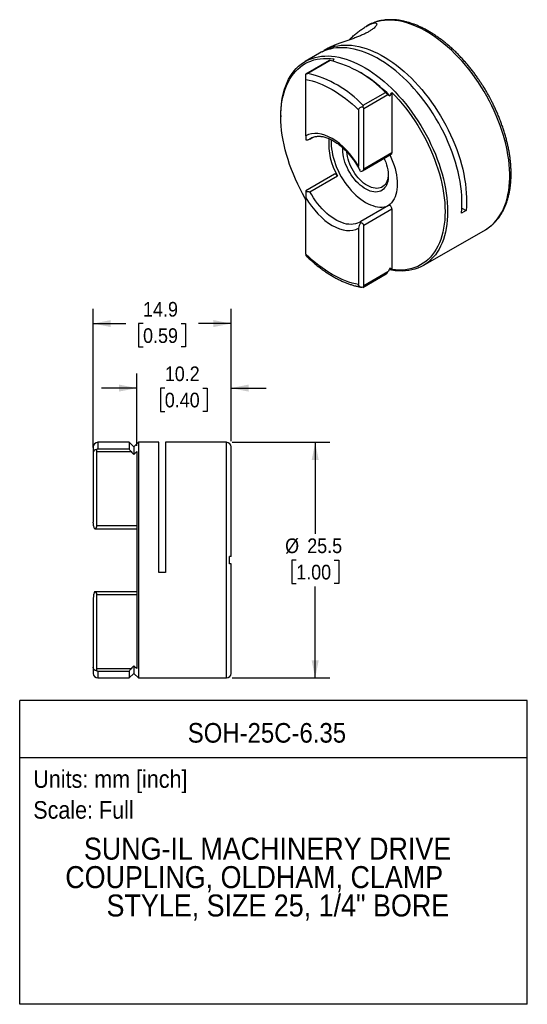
# Model space of a CAD drawing. Header units: millimetres. Extents: x 3 to 140, y 0 to 107.
# Tile 2 of 2: x 85 to 140, y 0 to 107. Entities that reach past the tile are written whole.
import ezdxf
from ezdxf.enums import TextEntityAlignment as Align

# ---------------------------------------------------------------- set-up
doc = ezdxf.new("R2010")
doc.units = ezdxf.units.MM
doc.header["$LTSCALE"] = 0.5
doc.linetypes.add('SLD-Solid', pattern=[0])
doc.layers.add('DIMENSIONS', color=140, linetype='SLD-Solid', lineweight=25)
doc.layers.add('TEXT', color=140, linetype='SLD-Solid', lineweight=25)
doc.layers.add('SLD-DEFPOINTS', color=7, linetype='Continuous', plot=False)
doc.layers.get('SLD-DEFPOINTS').off()
doc.styles.add('SLDTEXTSTYLE0', font='GOTHIC.TTF', dxfattribs={"width": 0.913})
doc.dimstyles.new('SLDDIMSTYLE1', dxfattribs={"dimtxt": 1.5875, "dimasz": 1.905, "dimexe": 0, "dimexo": 0.0625, "dimgap": 0.396875, "dimtad": 0, "dimtih": 1, "dimtoh": 1, "dimdec": 1, "dimrnd": 1e-09, "dimzin": 12, "dimdsep": 46, "dimtxsty": 'SLDTEXTSTYLE0', "dimsah": 1, "dimcen": 0.09, "dimadec": 0, "dimazin": 3, "dimtfac": 1, "dimtdec": 1, "dimtofl": 0, "dimtmove": 0, "dimatfit": 3, "dimfxl": 0, "dimfrac": 2, "dimtolj": 1, "dimtzin": 12, "dimarcsym": 0})
doc.dimstyles.new('SLDDIMSTYLE2', dxfattribs={"dimtxt": 1.5875, "dimasz": 1.905, "dimexe": 0, "dimexo": 0.0625, "dimgap": 0.396875, "dimtad": 0, "dimtih": 1, "dimtoh": 1, "dimdec": 1, "dimrnd": 1e-09, "dimzin": 12, "dimdsep": 46, "dimtxsty": 'SLDTEXTSTYLE0', "dimsah": 1, "dimcen": 0.09, "dimadec": 0, "dimazin": 3, "dimtfac": 1, "dimtdec": 1, "dimtmove": 0, "dimatfit": 0, "dimfxl": 0, "dimfrac": 2, "dimtolj": 1, "dimtzin": 12, "dimarcsym": 0})

# ---------------------------------------------------------------- blocks, each defined once
blk = doc.blocks.new('SW_NOTE_0')
at = {"layer": 'TEXT', "color": 0, "insert": (0, 2.43), "char_height": 1.905, "attachment_point": 1, "style": 'SLDTEXTSTYLE0'}
blk.add_mtext('Scale: Full', dxfattribs=at)
blk = doc.blocks.new('SW_NOTE_0_1')
at = {"layer": 'TEXT', "color": 0, "insert": (0, 2.43), "char_height": 1.905, "attachment_point": 1, "style": 'SLDTEXTSTYLE0'}
blk.add_mtext('Units: mm [inch]', dxfattribs=at)
blk = doc.blocks.new('Block1')
at = {"layer": 'TEXT'}
for p, q in [((139.7, 32.88), (84.82, 32.88)), ((84.82, 0), (84.82, 32.88)), ((139.7, 0), (139.7, 32.88)), ((84.82, 26.7), (139.7, 26.7)), ((139.7, 0), (84.82, 0))]:
    blk.add_line(p, q, dxfattribs=at)
at = {"layer": 'TEXT', "color": 140}
for name, p in [('SW_NOTE_0_1', (86.29, 22.9)), ('SW_NOTE_0', (86.29, 19.56))]:
    blk.add_blockref(name, p, dxfattribs=at)
at = {"layer": 'TEXT', "color": 140, "style": 'SLDTEXTSTYLE0', "width": 0.913}
for tag, height, p in [('AUTOATTR0', 2.12, (102.99, 27.68)), ('AUTOATTR1_0', 2.38, (91.76, 14.94)), ('AUTOATTR1_1', 2.38, (89.75, 11.86)), ('AUTOATTR1_2', 2.38, (94.21, 8.79))]:
    blk.add_attdef(tag, text='', height=height, dxfattribs=at).set_placement(p, align=Align.BOTTOM_LEFT)
blk = doc.blocks.new('_D_1')
at = {"layer": 'DIMENSIONS'}
for p, q in [((107.8, 60.81), (118.36, 60.81)), ((116.77, 60.81), (116.77, 50.9)), ((114.72, 48.06), (114.23, 48.06)), ((114.23, 48.06), (114.23, 45.54)), ((118.82, 48.06), (119.31, 48.06)), ((119.31, 48.06), (119.31, 45.54)), ((114.23, 45.54), (114.72, 45.54)), ((116.77, 35.31), (116.77, 45.21)), ((119.31, 45.54), (118.82, 45.54)), ((107.8, 35.31), (118.36, 35.31))]:
    blk.add_line(p, q, dxfattribs=at)
for points in [[(116.77, 60.81), (116.39, 58.9), (117.15, 58.9)], [(116.77, 35.31), (117.15, 37.21), (116.39, 37.21)]]:
    blk.add_solid(points, dxfattribs=at)
at = {"layer": 'DIMENSIONS', "char_height": 1.587, "attachment_point": 1, "style": 'SLDTEXTSTYLE0'}
for s, insert in [('%%c', (113.52, 50.41)), ('25.5', (115.91, 50.41)), ('1.00', (114.72, 47.56))]:
    blk.add_mtext(s, dxfattribs=dict(at, insert=insert))
blk = doc.blocks.new('_D_2')
at = {"layer": 'DIMENSIONS'}
for p, q in [((97.47, 60.43), (97.47, 68.27)), ((107.67, 60.94), (107.67, 68.27)), ((97.47, 66.68), (93.66, 66.68)), ((100.51, 66.67), (100.03, 66.67)), ((100.03, 66.67), (100.03, 64.15)), ((104.62, 66.67), (105.1, 66.67)), ((105.1, 66.67), (105.1, 64.15)), ((107.67, 66.68), (111.48, 66.68)), ((100.03, 64.15), (100.51, 64.15)), ((105.1, 64.15), (104.62, 64.15))]:
    blk.add_line(p, q, dxfattribs=at)
for points in [[(97.47, 66.68), (95.56, 67.06), (95.56, 66.3)], [(107.67, 66.68), (109.57, 66.3), (109.57, 67.06)]]:
    blk.add_solid(points, dxfattribs=at)
at = {"layer": 'DIMENSIONS', "char_height": 1.587, "attachment_point": 1, "style": 'SLDTEXTSTYLE0'}
for s, insert in [('10.2', (100.51, 69.02)), ('0.40', (100.51, 66.18))]:
    blk.add_mtext(s, dxfattribs=dict(at, insert=insert))
blk = doc.blocks.new('_D_3')
at = {"layer": 'DIMENSIONS'}
for p, q in [((92.77, 60.26), (92.77, 75.25)), ((107.67, 60.94), (107.67, 75.25)), ((92.77, 73.66), (96.29, 73.66)), ((98.16, 73.65), (97.68, 73.65)), ((97.68, 73.65), (97.68, 71.13)), ((102.27, 73.65), (102.75, 73.65)), ((102.75, 73.65), (102.75, 71.13)), ((107.67, 73.66), (104.15, 73.66)), ((97.68, 71.13), (98.16, 71.13)), ((102.75, 71.13), (102.27, 71.13))]:
    blk.add_line(p, q, dxfattribs=at)
for points in [[(92.77, 73.66), (94.67, 73.28), (94.67, 74.04)], [(107.67, 73.66), (105.76, 74.04), (105.76, 73.28)]]:
    blk.add_solid(points, dxfattribs=at)
at = {"layer": 'DIMENSIONS', "char_height": 1.587, "attachment_point": 1, "style": 'SLDTEXTSTYLE0'}
for s, insert in [('14.9', (98.16, 76)), ('0.59', (98.16, 73.15))]:
    blk.add_mtext(s, dxfattribs=dict(at, insert=insert))

msp = doc.modelspace()

# ---------------------------------------------------------------- linework, layer by layer
for p, q in [((122.42, 105.9), (122.33, 105.85)), ((118.19, 103.46), (117.75, 103.21)), ((117.25, 102.92), (115.7, 102.02)), ((118.8, 102.29), (118.67, 102.05)), ((118.32, 102.12), (115.77, 100.65)), ((118.38, 102.12), (115.97, 100.73)), ((121.72, 100.78), (121.37, 100.98)), ((115.76, 93.97), (115.76, 100.07)), ((121.95, 97.28), (124.36, 98.67)), ((122.02, 96.92), (124.64, 98.43)), ((125.06, 98.68), (125.06, 92.12)), ((113.06, 96.18), (113.06, 96.02)), ((121.46, 96.78), (121.46, 90.68)), ((122.02, 90.36), (122.02, 96.92)), ((116.18, 93.63), (116.45, 93.79)), ((116.45, 93.79), (116.2, 93.64)), ((116.2, 93.64), (116.33, 93.73)), ((119.76, 92.48), (119.76, 92.66)), ((121.9, 90.19), (125, 91.98)), ((125.06, 92.12), (122.02, 90.36)), ((118.86, 89.82), (115.76, 88.02)), ((116.2, 87.91), (119.17, 89.63)), ((115.76, 88.02), (115.76, 87.96)), ((115.76, 81.18), (115.76, 87.28)), ((124.7, 86.44), (121.72, 84.72)), ((122.02, 84.31), (125.06, 86.06)), ((125.06, 86.06), (125.06, 79.5)), ((133.09, 85.89), (132.59, 85.6)), ((132.63, 86.15), (133.09, 85.89)), ((122.02, 77.74), (122.02, 84.31)), ((121.46, 83.99), (121.46, 77.89)), ((128.45, 79.94), (135.17, 83.82)), ((135.17, 83.82), (135.18, 83.82)), ((121.91, 77.58), (124.46, 79.05)), ((124.64, 79.25), (122.02, 77.74)), ((121.91, 77.58), (121.91, 77.58)), ((96.67, 60.81), (93.27, 60.81)), ((93.27, 60.81), (93.27, 60.09)), ((97.17, 60.31), (96.67, 60.81)), ((96.67, 60.81), (96.67, 60.09)), ((97.67, 60.81), (97.17, 60.31)), ((99.87, 60.81), (97.67, 60.81)), ((97.67, 60.81), (97.67, 48.06)), ((99.87, 46.71), (99.87, 60.81)), ((107.17, 60.81), (100.57, 60.81)), ((100.57, 60.81), (100.57, 46.71)), ((107.17, 35.31), (107.17, 60.81)), ((93.17, 51.76), (93.17, 59.8)), ((93.17, 59.8), (96.86, 59.8)), ((93.27, 60.09), (96.67, 60.09)), ((97.17, 60.31), (97.17, 59.48)), ((97.47, 59.8), (97.47, 36.32)), ((92.77, 59.63), (92.77, 52.16)), ((92.92, 51.47), (92.97, 51.47)), ((92.97, 51.46), (97.47, 51.46)), ((97.47, 51.76), (93.17, 51.76)), ((97.67, 48.06), (97.67, 35.31)), ((100.57, 46.71), (99.87, 46.71)), ((92.77, 43.96), (92.77, 36.49)), ((92.97, 44.64), (92.92, 44.65)), ((97.47, 44.65), (92.97, 44.65)), ((93.17, 36.31), (93.17, 44.35)), ((93.17, 44.35), (97.47, 44.35)), ((96.86, 36.31), (93.17, 36.31)), ((97.17, 36.64), (97.17, 35.81)), ((96.67, 36.03), (93.27, 36.03)), ((93.27, 36.03), (93.27, 35.31)), ((93.27, 35.31), (96.67, 35.31)), ((96.67, 36.03), (96.67, 35.31)), ((96.67, 35.31), (97.17, 35.81)), ((97.17, 35.81), (97.67, 35.31)), ((97.67, 35.31), (107.17, 35.31))]:
    msp.add_line(p, q)
at = {"flags": 128}
for points in [[(135.18, 83.82), (135.32, 83.91), (135.6, 84.11), (135.87, 84.32), (136.12, 84.56), (136.35, 84.82), (136.57, 85.1), (136.77, 85.41), (136.96, 85.73), (137.12, 86.07), (137.27, 86.43), (137.41, 86.81), (137.52, 87.21), (137.61, 87.62), (137.69, 88.05), (137.75, 88.49), (137.79, 88.95), (137.8, 89.41), (137.8, 89.89), (137.79, 90.38), (137.75, 90.88), (137.69, 91.39), (137.61, 91.91), (137.52, 92.43), (137.41, 92.96), (137.27, 93.49), (137.12, 94.02), (136.96, 94.56), (136.77, 95.09), (136.57, 95.63), (136.35, 96.16), (136.12, 96.69), (135.87, 97.22), (135.6, 97.74), (135.32, 98.26), (135.03, 98.77), (134.73, 99.27), (134.41, 99.76), (134.08, 100.24), (133.73, 100.71), (133.38, 101.17), (133.02, 101.61), (132.65, 102.04), (132.27, 102.46), (131.88, 102.85), (131.49, 103.24), (131.09, 103.6), (130.68, 103.94), (130.28, 104.27), (129.86, 104.57), (129.45, 104.86), (129.04, 105.12), (128.62, 105.36), (128.21, 105.58), (127.79, 105.78), (127.38, 105.95), (126.97, 106.1), (126.57, 106.23), (126.17, 106.33), (125.77, 106.41), (125.38, 106.46), (125, 106.49), (124.63, 106.5), (124.27, 106.47), (123.91, 106.43), (123.57, 106.36), (123.24, 106.26), (122.91, 106.14), (122.61, 106), (122.42, 105.9)], [(132.59, 85.6), (132.63, 86.06), (132.64, 86.53), (132.64, 87.01), (132.62, 87.5), (132.58, 88), (132.52, 88.5), (132.44, 89.02), (132.34, 89.54), (132.22, 90.07), (132.09, 90.6), (131.94, 91.13), (131.77, 91.66), (131.58, 92.2), (131.38, 92.73), (131.16, 93.26), (130.92, 93.79), (130.67, 94.32), (130.4, 94.84), (130.12, 95.35), (129.83, 95.86), (129.52, 96.36), (129.2, 96.85), (128.87, 97.32), (128.53, 97.79), (128.17, 98.25), (127.81, 98.69), (127.44, 99.11), (127.06, 99.52), (126.67, 99.92), (126.28, 100.3), (125.88, 100.66), (125.48, 101), (125.07, 101.32), (124.66, 101.62), (124.25, 101.91), (123.84, 102.17), (123.42, 102.41), (123.01, 102.62), (122.6, 102.82), (122.19, 102.99), (121.78, 103.13), (121.38, 103.26), (120.98, 103.36), (120.58, 103.43), (120.2, 103.49), (119.82, 103.51), (119.45, 103.51), (119.08, 103.49), (118.73, 103.45), (118.39, 103.37), (118.06, 103.28), (117.74, 103.16), (117.43, 103.02), (117.25, 102.92)], [(117.51, 103.05), (117.63, 103.13), (117.92, 103.3), (118.23, 103.44), (118.55, 103.56), (118.88, 103.66), (119.22, 103.73), (119.58, 103.78), (119.94, 103.8), (120.31, 103.8), (120.69, 103.77), (121.08, 103.72), (121.47, 103.64), (121.87, 103.55), (122.27, 103.42), (122.68, 103.27), (123.09, 103.1), (123.5, 102.91), (123.92, 102.69), (124.33, 102.45), (124.74, 102.19), (125.16, 101.91), (125.57, 101.61), (125.97, 101.29), (126.38, 100.94), (126.78, 100.58), (127.17, 100.21), (127.56, 99.81), (127.93, 99.4), (128.31, 98.97), (128.67, 98.53), (129.02, 98.08), (129.36, 97.61), (129.69, 97.13), (130.01, 96.64), (130.32, 96.15), (130.62, 95.64), (130.9, 95.13), (131.16, 94.61), (131.41, 94.08), (131.65, 93.55), (131.87, 93.02), (132.07, 92.48), (132.26, 91.95), (132.43, 91.42), (132.58, 90.88), (132.72, 90.35), (132.83, 89.83), (132.93, 89.31), (133.01, 88.79), (133.07, 88.28), (133.11, 87.78), (133.14, 87.29), (133.14, 86.81), (133.12, 86.34), (133.09, 85.89)], [(113.06, 96.18), (113.06, 96.42), (113.08, 96.89), (113.12, 97.34), (113.17, 97.78), (113.25, 98.21), (113.34, 98.62), (113.46, 99.01), (113.59, 99.39), (113.73, 99.75), (113.9, 100.09), (114.08, 100.41), (114.28, 100.72), (114.5, 101), (114.73, 101.26), (114.98, 101.5), (115.24, 101.72), (115.52, 101.91), (115.81, 102.08), (116.11, 102.23), (116.43, 102.36), (116.76, 102.46), (117.1, 102.53), (117.45, 102.59), (117.81, 102.61), (118.18, 102.62), (118.55, 102.6), (118.94, 102.55), (119.33, 102.48), (119.72, 102.39), (120.13, 102.27), (120.53, 102.13), (120.94, 101.96), (121.35, 101.77), (121.76, 101.56), (122.18, 101.33), (122.59, 101.07), (123, 100.8), (123.41, 100.5), (123.82, 100.18), (124.22, 99.85), (124.62, 99.49), (125.02, 99.12), (125.4, 98.73), (125.78, 98.32), (126.16, 97.9), (126.52, 97.47), (126.88, 97.02), (127.22, 96.55), (127.56, 96.08), (127.88, 95.6), (128.19, 95.1), (128.49, 94.6), (128.77, 94.09), (129.04, 93.57), (129.29, 93.05), (129.53, 92.52), (129.76, 91.99), (129.97, 91.46), (130.16, 90.92), (130.33, 90.39), (130.49, 89.86), (130.63, 89.33), (130.75, 88.8), (130.85, 88.28), (130.94, 87.76), (131, 87.25), (131.05, 86.75), (131.08, 86.26), (131.09, 85.77)], [(115.76, 87.1), (115.69, 87.21), (115.41, 87.72), (115.13, 88.24), (114.88, 88.76), (114.63, 89.28), (114.41, 89.81), (114.2, 90.34), (114, 90.88), (113.83, 91.41), (113.67, 91.94), (113.52, 92.47), (113.4, 93), (113.3, 93.52), (113.21, 94.04), (113.14, 94.54), (113.1, 95.05), (113.07, 95.54), (113.06, 96.02), (113.07, 96.49), (113.1, 96.95), (113.14, 97.4), (113.21, 97.83), (113.3, 98.25), (113.4, 98.65), (113.52, 99.03), (113.67, 99.4), (113.83, 99.75), (114, 100.07), (114.2, 100.38), (114.41, 100.67), (114.63, 100.94), (114.88, 101.19), (115.13, 101.41), (115.41, 101.61), (115.69, 101.79), (115.99, 101.94), (116.31, 102.07), (116.63, 102.18), (116.97, 102.26), (117.32, 102.31), (117.67, 102.35), (118.04, 102.35), (118.42, 102.34), (118.8, 102.29)], [(125.06, 98.68), (125.45, 98.28), (125.82, 97.86), (126.19, 97.43), (126.55, 96.99), (126.9, 96.53), (127.23, 96.06), (127.56, 95.58), (127.87, 95.08), (128.17, 94.58), (128.46, 94.08), (128.73, 93.56), (128.99, 93.04), (129.23, 92.51), (129.46, 91.98), (129.67, 91.45), (129.86, 90.92), (130.04, 90.39), (130.2, 89.85), (130.34, 89.32), (130.46, 88.8), (130.57, 88.28), (130.65, 87.76), (130.72, 87.25), (130.77, 86.75), (130.8, 86.26), (130.81, 85.77), (130.8, 85.3), (130.77, 84.84), (130.72, 84.4), (130.65, 83.97), (130.57, 83.55), (130.46, 83.15), (130.34, 82.76), (130.2, 82.4), (130.04, 82.05), (129.86, 81.72), (129.67, 81.41), (129.46, 81.12), (129.23, 80.86), (128.99, 80.61), (128.73, 80.39), (128.46, 80.19), (128.17, 80.01), (127.87, 79.85), (127.56, 79.72), (127.23, 79.62), (126.9, 79.54), (126.55, 79.48), (126.19, 79.45), (125.82, 79.44), (125.45, 79.46), (125.06, 79.5)], [(118.52, 93.55), (118.51, 93.5), (118.5, 93.2)], [(118.5, 93.2), (118.51, 92.89), (118.54, 92.57), (118.59, 92.24), (118.65, 91.91), (118.74, 91.57), (118.84, 91.23), (118.96, 90.89), (119.09, 90.55), (119.24, 90.21), (119.41, 89.87), (119.59, 89.55), (119.78, 89.22), (119.99, 88.91), (120.21, 88.61), (120.44, 88.33), (120.67, 88.05), (120.92, 87.79), (121.17, 87.55), (121.43, 87.33), (121.69, 87.12), (121.95, 86.94), (122.22, 86.77), (122.48, 86.63), (122.74, 86.51), (123, 86.42), (123.26, 86.34), (123.51, 86.3), (123.76, 86.27), (123.99, 86.27), (124.22, 86.3), (124.44, 86.34), (124.65, 86.42), (124.69, 86.44)], [(124.23, 91.53), (124.28, 91.41), (124.39, 91.13), (124.48, 90.85), (124.56, 90.57), (124.61, 90.3), (124.65, 90.03), (124.67, 89.77), (124.67, 89.52), (124.65, 89.28), (124.61, 89.05), (124.56, 88.85), (124.48, 88.65), (124.39, 88.48), (124.28, 88.33), (124.15, 88.2), (124.01, 88.09), (123.85, 88), (123.69, 87.94), (123.51, 87.9), (123.32, 87.89), (123.12, 87.9), (122.91, 87.94), (122.7, 88), (122.49, 88.08), (122.27, 88.19), (122.05, 88.32), (121.84, 88.48), (121.62, 88.65), (121.41, 88.84), (121.21, 89.05), (121.02, 89.27), (120.83, 89.51), (120.66, 89.76), (120.5, 90.02), (120.35, 90.29), (120.21, 90.57), (120.1, 90.85), (119.99, 91.13), (119.91, 91.41), (119.84, 91.69), (119.8, 91.96), (119.77, 92.22), (119.76, 92.48), (119.76, 92.48)], [(124.67, 89.77), (124.66, 89.65), (124.63, 89.43), (124.59, 89.23), (124.52, 89.04), (124.44, 88.87), (124.34, 88.72), (124.22, 88.59), (124.09, 88.48), (123.94, 88.39), (123.78, 88.33), (123.61, 88.3), (123.43, 88.28), (123.24, 88.3), (123.04, 88.34), (122.84, 88.4), (122.63, 88.48), (122.43, 88.59), (122.22, 88.72), (122.01, 88.87), (121.81, 89.04), (121.62, 89.23), (121.43, 89.44), (121.25, 89.66), (121.07, 89.9), (120.91, 90.14), (120.77, 90.39), (120.64, 90.66), (120.52, 90.92), (120.42, 91.19), (120.33, 91.46), (120.27, 91.72), (120.22, 91.98), (120.19, 92.23)], [(124.84, 91.89), (124.87, 91.83), (125.03, 91.48), (125.17, 91.13), (125.29, 90.78), (125.4, 90.43), (125.49, 90.08), (125.56, 89.74), (125.61, 89.4), (125.63, 89.07), (125.64, 88.75), (125.63, 88.45), (125.61, 88.15), (125.56, 87.87), (125.49, 87.61), (125.4, 87.36), (125.29, 87.14), (125.17, 86.93), (125.03, 86.74), (124.87, 86.58), (124.69, 86.44)], [(119.17, 89.63), (119.12, 89.7), (119.06, 89.77), (119, 89.81), (118.94, 89.83), (118.88, 89.82), (118.86, 89.82)], [(121.59, 84.64), (121.54, 84.61), (121.33, 84.52), (121.12, 84.45), (120.89, 84.41), (120.66, 84.39), (120.41, 84.4), (120.16, 84.43), (119.9, 84.49), (119.64, 84.58), (119.37, 84.69), (119.1, 84.82), (118.83, 84.98), (118.56, 85.16), (118.29, 85.36), (118.02, 85.58), (117.77, 85.82), (117.51, 86.07), (117.27, 86.35), (117.03, 86.64), (116.8, 86.94), (116.59, 87.26), (116.39, 87.58), (116.2, 87.91)], [(125.06, 86.06), (125.06, 86.14), (125.03, 86.22), (124.98, 86.3), (124.93, 86.37), (124.87, 86.42), (124.8, 86.45), (124.74, 86.46), (124.7, 86.44)], [(131.09, 85.77), (131.08, 85.3), (131.05, 84.84), (131, 84.4), (130.94, 83.96), (130.85, 83.54), (130.75, 83.14), (130.63, 82.76), (130.49, 82.39), (130.33, 82.04), (130.16, 81.7), (129.97, 81.39), (129.76, 81.1), (129.53, 80.83), (129.29, 80.58), (129.04, 80.35), (128.77, 80.14), (128.49, 79.96), (128.19, 79.8), (127.88, 79.66), (127.56, 79.55), (127.22, 79.46), (126.88, 79.4), (126.52, 79.36), (126.16, 79.34), (125.78, 79.35), (125.4, 79.38), (125.02, 79.44), (124.77, 79.49)]]:
    msp.add_lwpolyline(points, dxfattribs=at)
for centre, radius, start, end in [((115.7, 90.57), 11.85, 43.064, 76.9414), ((113.29, 89.18), 11.85, 43.064, 76.9414), ((114.26, 88.16), 14.66, 43.7339, 59.4023), ((124.99, 93.06), 6.76, 174.7699, 210.4814), ((124.92, 92.1), 0.147, 304.7788, 6.5334), ((93.27, 60.31), 0.5, 90, 180), ((107.17, 60.31), 0.5, 0, 90), ((92.87, 59.8), 0.3, 0, 42.9172), ((92.87, 51.76), 0.3, 279.3203, 0), ((92.87, 44.35), 0.3, 0, 80.6797), ((92.87, 36.31), 0.3, 317.0828, 0), ((93.27, 35.81), 0.5, 180, 270), ((107.17, 35.81), 0.5, 270, 0)]:
    msp.add_arc(centre, radius, start, end)
for centre, start_param, end_param in [((121.6, 96.92), 0, 0.749046), ((121.6, 90.36), 4.87506, 6.283185), ((121.6, 84.31), 0, 1.408126), ((121.6, 77.74), 5.534139, 6.283185)]:
    msp.add_ellipse(centre, major_axis=(0.424, 0), ratio=0.577382, start_param=start_param, end_param=end_param)
for points, knots in [([(135.35, 98.64), (135.25, 98.81), (135.12, 99.04), (134.91, 99.38), (134.73, 99.66), (134.51, 99.99), (134.27, 100.34), (134.01, 100.69), (133.74, 101.05), (133.45, 101.41), (133.16, 101.77), (132.85, 102.12), (132.53, 102.46), (132.21, 102.8), (131.88, 103.13), (131.54, 103.45), (131.19, 103.75), (130.84, 104.05), (130.49, 104.33), (130.13, 104.59), (129.77, 104.84), (129.4, 105.08), (129.03, 105.3), (128.67, 105.5), (128.3, 105.69), (127.93, 105.86), (127.56, 106.01), (127.19, 106.14), (126.82, 106.26), (126.46, 106.35), (126.1, 106.43), (125.74, 106.49), (125.39, 106.53), (125.04, 106.54), (124.69, 106.54), (124.35, 106.52), (124.02, 106.47), (123.69, 106.41), (123.37, 106.32), (123.06, 106.21), (122.76, 106.08), (122.53, 105.97), (122.41, 105.89), (122.38, 105.88)], [0, 0, 0, 0, 0.0288516, 0.0404247, 0.0596475, 0.0795826, 0.1009487, 0.1232303, 0.1462201, 0.1697525, 0.19371, 0.2180058, 0.2425748, 0.2673671, 0.2923442, 0.3174755, 0.3427369, 0.368109, 0.393576, 0.419125, 0.4447456, 0.470429, 0.4961681, 0.5219568, 0.5477899, 0.5736625, 0.5995696, 0.6255072, 0.6514717, 0.6774597, 0.7034681, 0.7294944, 0.7555369, 0.7815957, 0.8076729, 0.8337737, 0.8599074, 0.886088, 0.9123348, 0.9386727, 0.9651317, 0.9917461, 1, 1, 1, 1]), ([(122.57, 105.98), (122.63, 106.01), (122.76, 106.07), (122.93, 106.13), (123.08, 106.18), (123.24, 106.2), (123.37, 106.18), (123.44, 106.11), (123.43, 106.01), (123.38, 105.9), (123.29, 105.79), (123.14, 105.64), (122.89, 105.45), (122.58, 105.25), (122.24, 105.07), (121.86, 104.89), (121.46, 104.72), (121.04, 104.56), (120.61, 104.4), (120.17, 104.25), (119.74, 104.11), (119.33, 103.96), (118.96, 103.82), (118.65, 103.69), (118.39, 103.57), (118.25, 103.49), (118.19, 103.46)], [0, 0, 0, 0, 0.034071, 0.068347, 0.103356, 0.138666, 0.189657, 0.241993, 0.293048, 0.319432, 0.346086, 0.390915, 0.437279, 0.478592, 0.521161, 0.561593, 0.603162, 0.644315, 0.686536, 0.73022, 0.774924, 0.823892, 0.873877, 0.916487, 0.959541, 1, 1, 1, 1]), ([(120.39, 104.33), (120.49, 104.42), (120.72, 104.64), (121.07, 104.94), (121.43, 105.23), (121.81, 105.52), (122.2, 105.78), (122.44, 105.91), (122.57, 105.98)], [0, 0, 0, 0, 0.132508, 0.289367, 0.449618, 0.611051, 0.804128, 1, 1, 1, 1]), ([(118.38, 102.12), (118.36, 102.12), (118.33, 102.12), (118.32, 102.12), (118.32, 102.12)], [0, 0, 0, 0, 0.581807, 1, 1, 1, 1]), ([(115.76, 100.64), (115.79, 100.66), (115.85, 100.7), (115.93, 100.72), (115.97, 100.73)], [0, 0, 0, 0, 0.412909, 1, 1, 1, 1]), ([(115.76, 100.07), (115.76, 100.12), (115.76, 100.17), (115.76, 100.28), (115.76, 100.33), (115.76, 100.49), (115.76, 100.58), (115.76, 100.64)], [0, 0, 0, 0, 0.25, 0.25, 0.5, 0.5, 1, 1, 1, 1]), ([(124.64, 98.43), (124.6, 98.46), (124.56, 98.49), (124.46, 98.57), (124.41, 98.62), (124.36, 98.67)], [0, 0, 0, 0, 0.5, 0.5, 1, 1, 1, 1]), ([(137.95, 90.21), (137.95, 90.27), (137.94, 90.47), (137.92, 90.82), (137.88, 91.28), (137.82, 91.73), (137.75, 92.2), (137.66, 92.66), (137.56, 93.13), (137.44, 93.6), (137.31, 94.08), (137.17, 94.55), (137.01, 95.02), (136.84, 95.49), (136.66, 95.96), (136.47, 96.42), (136.27, 96.87), (136.07, 97.29), (135.88, 97.66), (135.72, 97.98), (135.55, 98.3), (135.42, 98.52), (135.35, 98.64)], [0, 0, 0, 0, 0.020888, 0.076341, 0.131755, 0.187125, 0.242445, 0.297708, 0.352906, 0.408028, 0.463058, 0.517973, 0.572736, 0.627288, 0.681525, 0.735253, 0.788054, 0.838848, 0.885945, 0.919315, 0.954986, 1, 1, 1, 1]), ([(121.91, 97.09), (121.8, 97.09), (121.69, 97.07), (121.56, 96.98), (121.52, 96.95), (121.47, 96.87), (121.46, 96.83), (121.46, 96.78)], [0, 0, 0, 0, 0.5, 0.5, 0.75, 0.75, 1, 1, 1, 1]), ([(121.95, 97.28), (121.95, 97.26), (121.94, 97.23), (121.93, 97.18), (121.92, 97.13), (121.91, 97.1), (121.91, 97.09)], [0, 0, 0, 0, 0.315399, 0.587194, 0.815389, 1, 1, 1, 1]), ([(121.46, 90.68), (120.7, 91.98), (119.67, 93.06), (117.54, 94.29), (116.52, 94.4), (115.76, 93.97)], [0, 0, 0, 0, 0.5, 0.5, 1, 1, 1, 1]), ([(115.76, 93.97), (115.76, 93.87), (115.76, 93.79), (115.76, 93.65), (115.76, 93.59), (115.76, 93.53)], [0, 0, 0, 0, 0.5, 0.5, 1, 1, 1, 1]), ([(116.34, 93.73), (116.36, 93.74), (116.44, 93.79), (116.58, 93.84), (116.75, 93.89), (116.93, 93.92), (117.11, 93.93), (117.3, 93.93), (117.49, 93.91), (117.7, 93.87), (117.91, 93.81), (118.12, 93.73), (118.34, 93.64), (118.56, 93.53), (118.78, 93.41), (119.01, 93.26), (119.24, 93.1), (119.46, 92.93), (119.68, 92.74), (119.9, 92.53), (120.12, 92.32), (120.33, 92.09), (120.53, 91.85), (120.72, 91.61), (120.9, 91.38), (121.04, 91.17), (121.17, 90.98), (121.29, 90.79), (121.36, 90.66), (121.4, 90.59)], [0, 0, 0, 0, 0.022681, 0.0703025, 0.113124, 0.1548192, 0.195557, 0.2355673, 0.275062, 0.3142127, 0.3531493, 0.3919658, 0.4307271, 0.4694682, 0.5082119, 0.5469742, 0.5857583, 0.6245562, 0.663349, 0.7021038, 0.740767, 0.7792471, 0.8173748, 0.8547885, 0.8905324, 0.9224481, 0.9458635, 0.9721457, 1, 1, 1, 1]), ([(115.76, 93.53), (115.78, 93.53), (115.83, 93.52), (115.91, 93.53), (115.99, 93.55), (116.09, 93.58), (116.16, 93.62), (116.2, 93.64)], [0, 0, 0, 0, 0.1488494, 0.3155214, 0.5006887, 0.7070271, 1, 1, 1, 1]), ([(121.4, 90.59), (121.46, 90.49), (121.53, 90.38), (121.59, 90.26), (121.59, 90.26)], [0, 0, 0, 0, 0.952393, 1, 1, 1, 1]), ([(121.67, 90.12), (121.61, 90.21), (121.56, 90.3), (121.49, 90.49), (121.46, 90.58), (121.46, 90.68)], [0, 0, 0, 0, 0.5, 0.5, 1, 1, 1, 1]), ([(135.18, 83.82), (135.25, 83.87), (135.42, 83.97), (135.67, 84.15), (135.94, 84.37), (136.19, 84.61), (136.42, 84.87), (136.65, 85.15), (136.86, 85.46), (137.04, 85.78), (137.21, 86.1), (137.35, 86.43), (137.48, 86.77), (137.59, 87.13), (137.69, 87.5), (137.77, 87.88), (137.84, 88.27), (137.89, 88.67), (137.93, 89.08), (137.94, 89.37), (137.95, 89.51)], [0, 0, 0, 0, 0.043468, 0.099973, 0.157011, 0.214649, 0.27294, 0.331918, 0.391597, 0.451968, 0.506362, 0.560921, 0.615616, 0.670423, 0.725318, 0.780275, 0.835275, 0.890299, 0.945332, 1, 1, 1, 1]), ([(115.76, 87.96), (115.78, 87.96), (115.83, 87.96), (115.91, 87.96), (115.99, 87.95), (116.09, 87.94), (116.16, 87.92), (116.2, 87.91)], [0, 0, 0, 0, 0.148204, 0.314935, 0.500663, 0.70677, 1, 1, 1, 1]), ([(115.76, 87.96), (115.76, 87.84), (115.76, 87.72), (115.76, 87.49), (115.76, 87.38), (115.76, 87.28)], [0, 0, 0, 0, 0.5, 0.5, 1, 1, 1, 1]), ([(115.76, 87.28), (116.52, 85.97), (117.54, 84.9), (119.67, 83.67), (120.7, 83.56), (121.46, 83.99)], [0, 0, 0, 0, 0.5, 0.5, 1, 1, 1, 1]), ([(121.67, 84.55), (121.61, 84.46), (121.56, 84.37), (121.49, 84.18), (121.46, 84.08), (121.46, 83.99)], [0, 0, 0, 0, 0.5, 0.5, 1, 1, 1, 1]), ([(121.71, 84.72), (121.7, 84.71), (121.66, 84.68), (121.62, 84.66), (121.59, 84.64)], [0, 0, 0, 0, 0.357505, 1, 1, 1, 1]), ([(121.72, 84.72), (121.7, 84.71), (121.67, 84.68), (121.67, 84.59), (121.67, 84.55)], [0, 0, 0, 0, 0.4702501, 1, 1, 1, 1]), ([(115.76, 81.18), (115.76, 81.15), (115.76, 81.09), (115.76, 81.04), (115.76, 81.03), (115.76, 81.03)], [0, 0, 0, 0, 0.3487, 0.698423, 1, 1, 1, 1]), ([(115.76, 81.03), (115.8, 80.99), (115.95, 80.84), (116.22, 80.59), (116.56, 80.29), (116.91, 79.99), (117.27, 79.71), (117.63, 79.45), (117.99, 79.2), (118.35, 78.96), (118.72, 78.74), (119.09, 78.54), (119.46, 78.35), (119.83, 78.18), (120.2, 78.03), (120.56, 77.9), (120.93, 77.78), (121.29, 77.69), (121.59, 77.62), (121.75, 77.6), (121.8, 77.59)], [0, 0, 0, 0, 0.020563, 0.078915, 0.13757, 0.196481, 0.255613, 0.314935, 0.374423, 0.434058, 0.493821, 0.5537, 0.613682, 0.673755, 0.733909, 0.794133, 0.85442, 0.914762, 0.97515, 1, 1, 1, 1]), ([(124.46, 79.05), (124.46, 79.05), (124.5, 79.07), (124.56, 79.13), (124.61, 79.21), (124.64, 79.25)], [0, 0, 0, 0, 0.0769002, 0.4632438, 1, 1, 1, 1]), ([(121.91, 77.58), (121.8, 77.58), (121.69, 77.6), (121.56, 77.68), (121.52, 77.72), (121.47, 77.8), (121.46, 77.84), (121.46, 77.89)], [0, 0, 0, 0, 0.5, 0.5, 0.75, 0.75, 1, 1, 1, 1]), ([(93.09, 60.01), (93.01, 60), (92.93, 59.98), (92.84, 59.88), (92.81, 59.83), (92.78, 59.74), (92.77, 59.68), (92.77, 59.63)], [0, 0, 0, 0, 0.5, 0.5, 0.75, 0.75, 1, 1, 1, 1]), ([(93.27, 60.09), (93.25, 60.08), (93.21, 60.07), (93.16, 60.05), (93.12, 60.03), (93.1, 60.01), (93.09, 60.01)], [0, 0, 0, 0, 0.315399, 0.587194, 0.815389, 1, 1, 1, 1]), ([(96.86, 59.8), (96.81, 59.85), (96.77, 59.91), (96.69, 60.01), (96.67, 60.06), (96.67, 60.09)], [0, 0, 0, 0, 0.5, 0.5, 1, 1, 1, 1]), ([(107.67, 48.46), (107.67, 51.64), (107.67, 54.65), (107.67, 59.07), (107.67, 60.31), (107.67, 60.31)], [0, 0, 0, 0, 0.5, 0.5, 1, 1, 1, 1]), ([(92.92, 51.47), (92.88, 51.58), (92.84, 51.69), (92.79, 51.92), (92.77, 52.04), (92.77, 52.16)], [0, 0, 0, 0, 0.5, 0.5, 1, 1, 1, 1]), ([(107.67, 35.81), (107.67, 35.81), (107.67, 37.04), (107.67, 41.47), (107.67, 44.48), (107.67, 47.66)], [0, 0, 0, 0, 0.5, 0.5, 1, 1, 1, 1]), ([(92.92, 44.65), (92.88, 44.54), (92.84, 44.43), (92.79, 44.2), (92.77, 44.08), (92.77, 43.96)], [0, 0, 0, 0, 0.5, 0.5, 1, 1, 1, 1]), ([(93.09, 36.11), (93.01, 36.11), (92.93, 36.14), (92.84, 36.24), (92.81, 36.28), (92.78, 36.38), (92.77, 36.43), (92.77, 36.49)], [0, 0, 0, 0, 0.5, 0.5, 0.75, 0.75, 1, 1, 1, 1]), ([(96.67, 36.03), (96.67, 36.05), (96.69, 36.1), (96.77, 36.2), (96.81, 36.26), (96.86, 36.31)], [0, 0, 0, 0, 0.5, 0.5, 1, 1, 1, 1]), ([(93.27, 36.03), (93.25, 36.03), (93.21, 36.05), (93.16, 36.07), (93.12, 36.09), (93.1, 36.1), (93.09, 36.11)], [0, 0, 0, 0, 0.315584, 0.587433, 0.815555, 1, 1, 1, 1])]:
    msp.add_open_spline(points, degree=3, knots=knots)
for points in [[(115.76, 100.07), (117.6, 99.75), (119.61, 98.59), (121.46, 96.78)], [(124.64, 98.43), (124.71, 98.39), (124.78, 98.34), (124.85, 98.29)], [(124.85, 98.29), (124.92, 98.42), (124.99, 98.55), (125.06, 98.68)], [(137.95, 89.52), (137.95, 89.74), (137.95, 89.96), (137.95, 90.18)], [(121.46, 77.89), (119.61, 78.21), (117.6, 79.37), (115.76, 81.18)], [(124.85, 79.64), (124.78, 79.51), (124.71, 79.38), (124.64, 79.25)], [(125.06, 79.5), (124.99, 79.55), (124.92, 79.59), (124.85, 79.64)], [(92.77, 60.31), (92.77, 60.31), (92.77, 60.08), (92.77, 59.63)], [(96.86, 59.8), (96.96, 59.69), (97.07, 59.59), (97.17, 59.48)], [(97.17, 59.48), (97.27, 59.59), (97.37, 59.69), (97.47, 59.8)], [(107.67, 48.46), (107.67, 48.46), (107.61, 48.46), (107.51, 48.46)], [(107.51, 47.66), (107.51, 47.92), (107.51, 48.19), (107.51, 48.46)], [(107.67, 47.66), (107.67, 47.66), (107.61, 47.66), (107.51, 47.66)], [(92.77, 36.49), (92.77, 36.04), (92.77, 35.81), (92.77, 35.81)], [(97.17, 36.64), (97.07, 36.53), (96.96, 36.42), (96.86, 36.31)], [(97.47, 36.32), (97.37, 36.42), (97.27, 36.53), (97.17, 36.64)]]:
    msp.add_open_spline(points, degree=3)

# ---------------------------------------------------------------- block references
at = {"layer": 'SLD-DEFPOINTS'}
msp.add_blockref('Block1', (0, 0), dxfattribs=at).add_auto_attribs({'AUTOATTR0': 'SOH-25C-6.35', 'AUTOATTR1_0': 'SUNG-IL MACHINERY DRIVE ', 'AUTOATTR1_1': 'COUPLING, OLDHAM, CLAMP ', 'AUTOATTR1_2': 'STYLE, SIZE 25, 1/4" BORE'})

# ---------------------------------------------------------------- dimensions: what is measured, and where the dimension line sits
at = {"layer": 'DIMENSIONS'}
dim = msp.add_linear_dim(base=(92.77, 73.66), p1=(107.67, 60.31), p2=(92.77, 59.63), angle=0, dimstyle='SLDDIMSTYLE1', dxfattribs=at)
dim.commit()
dim.dimension.update_dxf_attribs({"geometry": '_D_3', "text_midpoint": (100.22, 73.66), "dimtype": 160})
dim = msp.add_linear_dim(base=(97.47, 66.68), p1=(107.67, 60.31), p2=(97.47, 59.8), dimstyle='SLDDIMSTYLE2', dxfattribs=at)
dim.commit()
dim.dimension.update_dxf_attribs({"geometry": '_D_2', "text_midpoint": (102.57, 66.68), "dimtype": 160})
dim = msp.add_linear_dim(base=(116.77, 60.81), p1=(107.17, 35.31), p2=(107.17, 60.81), angle=90, text='%%c<>', dimstyle='SLDDIMSTYLE1', dxfattribs=at)
dim.commit()
dim.dimension.update_dxf_attribs({"geometry": '_D_1', "text_midpoint": (116.77, 48.06), "dimtype": 160})

doc.saveas('drawing.dxf')
